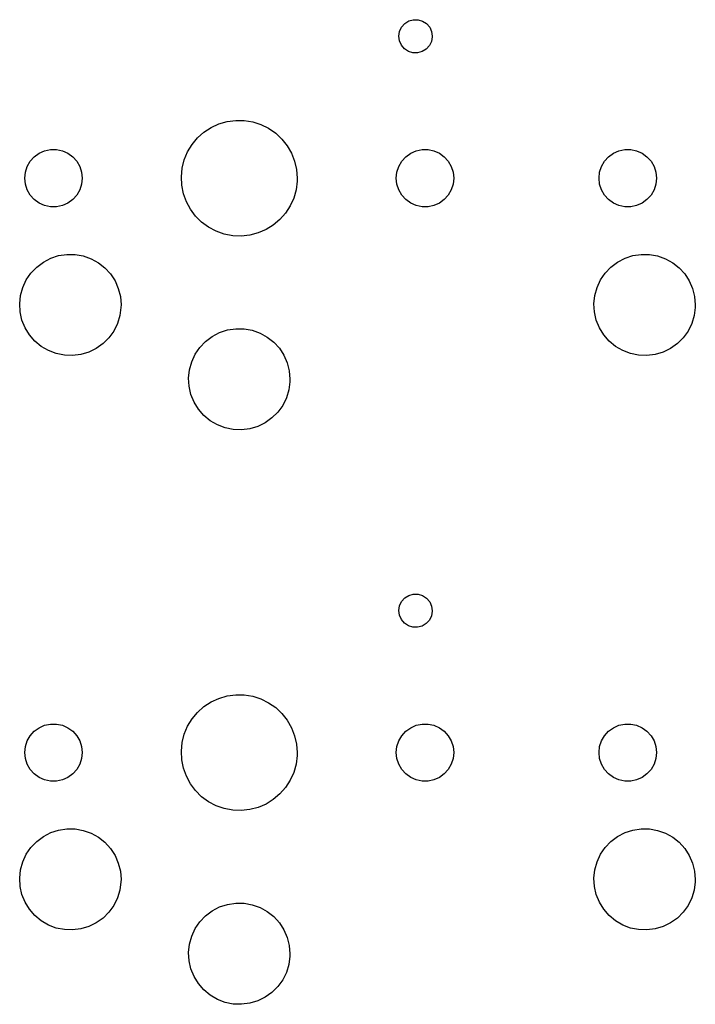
# Model space of a CAD drawing. Extents: x 3.01 to 10.88, y -3.22 to -0.6.
# Tile 11 of 16: x 7.02 to 7.81, y -1.88 to -0.74. Entities that reach past the tile are written whole.
import ezdxf

# ---------------------------------------------------------------- set-up
doc = ezdxf.new("R2010")
doc.units = 0
doc.header["$MEASUREMENT"] = 0
doc.layers.add('BLACK', color=7, linetype='CONTINUOUS')

msp = doc.modelspace()

# ---------------------------------------------------------------- linework, layer by layer
at = {"layer": 'BLACK', "linetype": 'CONTINUOUS'}
for p, q in [((7.4654, -0.74922), (7.46775, -0.744215)), ((7.46775, -0.744215), (7.47141, -0.740071)), ((7.47141, -0.740071), (7.47609, -0.737121)), ((7.47609, -0.737121), (7.48141, -0.735601)), ((7.48141, -0.735601), (7.48693, -0.735635)), ((7.48693, -0.735635), (7.49223, -0.737219)), ((7.49223, -0.737219), (7.49687, -0.740226)), ((7.49687, -0.740226), (7.50048, -0.744415)), ((7.50048, -0.744415), (7.50277, -0.749448)), ((7.46455, -0.754683), (7.4654, -0.74922)), ((7.46527, -0.760165), (7.46455, -0.754683)), ((7.50355, -0.755397), (7.50263, -0.760849)), ((7.50277, -0.749448), (7.50355, -0.754921)), ((7.50355, -0.754921), (7.50355, -0.755397)), ((7.4675, -0.765225), (7.46527, -0.760165)), ((7.47105, -0.769458), (7.4675, -0.765225)), ((7.50022, -0.765825), (7.49651, -0.769924)), ((7.50263, -0.760849), (7.50022, -0.765825)), ((7.47566, -0.772521), (7.47105, -0.769458)), ((7.48093, -0.77417), (7.47566, -0.772521)), ((7.48646, -0.774271), (7.48093, -0.77417)), ((7.4918, -0.772817), (7.48646, -0.774271)), ((7.49651, -0.769924), (7.4918, -0.772817)), ((7.24582, -0.861238), (7.2549, -0.85705)), ((7.2549, -0.85705), (7.26451, -0.85425)), ((7.26451, -0.85425), (7.27442, -0.852901)), ((7.27442, -0.852901), (7.28442, -0.853032)), ((7.28442, -0.853032), (7.2943, -0.85464)), ((7.2943, -0.85464), (7.30383, -0.85769)), ((7.30383, -0.85769), (7.3128, -0.862115)), ((7.22998, -0.873386), (7.23745, -0.866724)), ((7.23745, -0.866724), (7.24582, -0.861238)), ((7.3128, -0.862115), (7.32102, -0.867818)), ((7.32102, -0.867818), (7.32831, -0.874673)), ((7.2184, -0.889631), (7.22359, -0.881078)), ((7.22359, -0.881078), (7.22998, -0.873386)), ((7.32831, -0.874673), (7.3345, -0.88253)), ((7.3345, -0.88253), (7.33946, -0.891216)), ((7.03959, -0.89538), (7.04525, -0.891263)), ((7.04525, -0.891263), (7.05165, -0.888415)), ((7.05165, -0.888415), (7.0585, -0.886959)), ((7.0585, -0.886959), (7.06551, -0.886959)), ((7.06551, -0.886959), (7.07236, -0.888415)), ((7.07236, -0.888415), (7.07875, -0.891263)), ((7.07875, -0.891263), (7.08442, -0.89538)), ((7.21453, -0.898857), (7.2184, -0.889631)), ((7.33946, -0.891216), (7.34309, -0.90054)), ((7.47266, -0.89538), (7.47833, -0.891263)), ((7.47833, -0.891263), (7.48472, -0.888415)), ((7.48472, -0.888415), (7.49157, -0.886959)), ((7.49157, -0.886959), (7.49858, -0.886959)), ((7.49858, -0.886959), (7.50543, -0.888415)), ((7.50543, -0.888415), (7.51183, -0.891263)), ((7.51183, -0.891263), (7.51749, -0.89538)), ((7.70888, -0.89538), (7.71455, -0.891263)), ((7.71455, -0.891263), (7.72094, -0.888415)), ((7.72094, -0.888415), (7.72779, -0.886959)), ((7.72779, -0.886959), (7.7348, -0.886959)), ((7.7348, -0.886959), (7.74165, -0.888415)), ((7.74165, -0.888415), (7.74805, -0.891263)), ((7.74805, -0.891263), (7.75371, -0.89538)), ((7.0314, -0.906649), (7.0349, -0.900584)), ((7.0349, -0.900584), (7.03959, -0.89538)), ((7.08442, -0.89538), (7.08911, -0.900584)), ((7.08911, -0.900584), (7.09261, -0.906649)), ((7.21207, -0.908554), (7.21453, -0.898857)), ((7.34309, -0.90054), (7.3453, -0.910298)), ((7.46447, -0.906649), (7.46797, -0.900584)), ((7.46797, -0.900584), (7.47266, -0.89538)), ((7.51749, -0.89538), (7.52218, -0.900584)), ((7.52218, -0.900584), (7.52568, -0.906649)), ((7.70069, -0.906649), (7.70419, -0.900584)), ((7.70419, -0.900584), (7.70888, -0.89538)), ((7.75371, -0.89538), (7.7584, -0.900584)), ((7.7584, -0.900584), (7.7619, -0.906649)), ((7.0285, -0.920275), (7.02924, -0.91331)), ((7.02924, -0.91331), (7.0314, -0.906649)), ((7.09261, -0.906649), (7.09477, -0.91331)), ((7.09477, -0.91331), (7.0955, -0.920275)), ((7.21106, -0.918508), (7.21207, -0.908554)), ((7.3453, -0.910298), (7.34604, -0.920275)), ((7.46158, -0.920275), (7.46231, -0.91331)), ((7.46231, -0.91331), (7.46447, -0.906649)), ((7.52568, -0.906649), (7.52784, -0.91331)), ((7.52784, -0.91331), (7.52858, -0.920275)), ((7.6978, -0.920275), (7.69853, -0.91331)), ((7.69853, -0.91331), (7.70069, -0.906649)), ((7.7619, -0.906649), (7.76406, -0.91331)), ((7.76406, -0.91331), (7.7648, -0.920275)), ((7.02924, -0.92724), (7.0285, -0.920275)), ((7.0314, -0.933901), (7.02924, -0.92724)), ((7.09477, -0.92724), (7.09261, -0.933901)), ((7.0955, -0.920275), (7.09477, -0.92724)), ((7.21154, -0.928501), (7.21106, -0.918508)), ((7.21349, -0.938314), (7.21154, -0.928501)), ((7.34595, -0.923808), (7.34468, -0.933732)), ((7.34604, -0.920275), (7.34595, -0.923808)), ((7.46231, -0.92724), (7.46158, -0.920275)), ((7.46447, -0.933901), (7.46231, -0.92724)), ((7.52784, -0.92724), (7.52568, -0.933901)), ((7.52858, -0.920275), (7.52784, -0.92724)), ((7.69853, -0.92724), (7.6978, -0.920275)), ((7.70069, -0.933901), (7.69853, -0.92724)), ((7.76406, -0.92724), (7.7619, -0.933901)), ((7.7648, -0.920275), (7.76406, -0.92724)), ((7.0349, -0.939966), (7.0314, -0.933901)), ((7.03959, -0.945171), (7.0349, -0.939966)), ((7.08911, -0.939966), (7.08442, -0.945171)), ((7.09261, -0.933901), (7.08911, -0.939966)), ((7.21688, -0.94773), (7.21349, -0.938314)), ((7.34468, -0.933732), (7.34197, -0.943362)), ((7.46797, -0.939966), (7.46447, -0.933901)), ((7.47266, -0.945171), (7.46797, -0.939966)), ((7.52218, -0.939966), (7.51749, -0.945171)), ((7.52568, -0.933901), (7.52218, -0.939966)), ((7.70419, -0.939966), (7.70069, -0.933901)), ((7.70888, -0.945171), (7.70419, -0.939966)), ((7.7584, -0.939966), (7.75371, -0.945171)), ((7.7619, -0.933901), (7.7584, -0.939966)), ((7.04525, -0.949287), (7.03959, -0.945171)), ((7.05165, -0.952136), (7.04525, -0.949287)), ((7.0585, -0.953592), (7.05165, -0.952136)), ((7.07236, -0.952136), (7.06551, -0.953592)), ((7.07875, -0.949287), (7.07236, -0.952136)), ((7.08442, -0.945171), (7.07875, -0.949287)), ((7.22161, -0.956543), (7.21688, -0.94773)), ((7.34197, -0.943362), (7.33786, -0.952483)), ((7.47833, -0.949287), (7.47266, -0.945171)), ((7.48472, -0.952136), (7.47833, -0.949287)), ((7.49157, -0.953592), (7.48472, -0.952136)), ((7.50543, -0.952136), (7.49858, -0.953592)), ((7.51183, -0.949287), (7.50543, -0.952136)), ((7.51749, -0.945171), (7.51183, -0.949287)), ((7.71455, -0.949287), (7.70888, -0.945171)), ((7.72094, -0.952136), (7.71455, -0.949287)), ((7.72779, -0.953592), (7.72094, -0.952136)), ((7.74165, -0.952136), (7.7348, -0.953592)), ((7.74805, -0.949287), (7.74165, -0.952136)), ((7.75371, -0.945171), (7.74805, -0.949287)), ((7.06551, -0.953592), (7.0585, -0.953592)), ((7.2276, -0.964559), (7.22161, -0.956543)), ((7.33245, -0.960898), (7.32585, -0.96842)), ((7.33786, -0.952483), (7.33245, -0.960898)), ((7.49858, -0.953592), (7.49157, -0.953592)), ((7.7348, -0.953592), (7.72779, -0.953592)), ((7.2347, -0.971603), (7.2276, -0.964559)), ((7.24277, -0.977518), (7.2347, -0.971603)), ((7.31822, -0.974884), (7.30971, -0.980148)), ((7.32585, -0.96842), (7.31822, -0.974884)), ((7.25162, -0.982177), (7.24277, -0.977518)), ((7.26107, -0.985475), (7.25162, -0.982177)), ((7.2709, -0.987341), (7.26107, -0.985475)), ((7.30052, -0.984098), (7.29084, -0.986645)), ((7.30971, -0.980148), (7.30052, -0.984098)), ((7.2809, -0.987734), (7.2709, -0.987341)), ((7.29084, -0.986645), (7.2809, -0.987734)), ((7.068, -1.01047), (7.07757, -1.009)), ((7.07757, -1.009), (7.08725, -1.00912)), ((7.08725, -1.00912), (7.09677, -1.01082)), ((7.73729, -1.01047), (7.74686, -1.009)), ((7.74686, -1.009), (7.75654, -1.00912)), ((7.75654, -1.00912), (7.76607, -1.01082)), ((7.04248, -1.02375), (7.05022, -1.01794)), ((7.05022, -1.01794), (7.0588, -1.01347)), ((7.0588, -1.01347), (7.068, -1.01047)), ((7.09677, -1.01082), (7.1059, -1.01405)), ((7.1059, -1.01405), (7.11437, -1.01872)), ((7.11437, -1.01872), (7.12196, -1.02472)), ((7.71177, -1.02375), (7.71951, -1.01794)), ((7.71951, -1.01794), (7.7281, -1.01347)), ((7.7281, -1.01347), (7.73729, -1.01047)), ((7.76607, -1.01082), (7.77519, -1.01405)), ((7.77519, -1.01405), (7.78366, -1.01872)), ((7.78366, -1.01872), (7.79126, -1.02472)), ((7.03034, -1.03874), (7.0358, -1.03075)), ((7.0358, -1.03075), (7.04248, -1.02375)), ((7.12196, -1.02472), (7.12848, -1.03188)), ((7.12848, -1.03188), (7.13373, -1.04001)), ((7.69963, -1.03874), (7.70509, -1.03075)), ((7.70509, -1.03075), (7.71177, -1.02375)), ((7.79126, -1.02472), (7.79777, -1.03188)), ((7.79777, -1.03188), (7.80303, -1.04001)), ((7.02627, -1.04752), (7.03034, -1.03874)), ((7.13373, -1.04001), (7.13759, -1.04888)), ((7.69556, -1.04752), (7.69963, -1.03874)), ((7.80303, -1.04001), (7.80688, -1.04888)), ((7.02368, -1.05685), (7.02627, -1.04752)), ((7.13759, -1.04888), (7.13995, -1.05827)), ((7.69297, -1.05685), (7.69556, -1.04752)), ((7.80688, -1.04888), (7.80924, -1.05827)), ((7.02265, -1.06647), (7.02368, -1.05685)), ((7.02321, -1.07613), (7.02265, -1.06647)), ((7.13995, -1.05827), (7.14074, -1.06791)), ((7.69194, -1.06647), (7.69297, -1.05685)), ((7.6925, -1.07613), (7.69194, -1.06647)), ((7.80924, -1.05827), (7.81004, -1.06791)), ((7.02534, -1.08557), (7.02321, -1.07613)), ((7.14067, -1.0708), (7.13941, -1.08039)), ((7.14074, -1.06791), (7.14067, -1.0708)), ((7.69463, -1.08557), (7.6925, -1.07613)), ((7.80997, -1.0708), (7.8087, -1.08039)), ((7.81004, -1.06791), (7.80997, -1.0708)), ((7.02898, -1.09454), (7.02534, -1.08557)), ((7.1366, -1.08965), (7.13231, -1.09833)), ((7.13941, -1.08039), (7.1366, -1.08965)), ((7.69827, -1.09454), (7.69463, -1.08557)), ((7.80589, -1.08965), (7.8016, -1.09833)), ((7.8087, -1.08039), (7.80589, -1.08965)), ((7.03403, -1.10279), (7.02898, -1.09454)), ((7.13231, -1.09833), (7.12666, -1.10619)), ((7.24707, -1.10456), (7.25566, -1.10009)), ((7.25566, -1.10009), (7.26485, -1.09708)), ((7.26485, -1.09708), (7.27442, -1.09562)), ((7.27442, -1.09562), (7.2841, -1.09573)), ((7.2841, -1.09573), (7.29363, -1.09743)), ((7.29363, -1.09743), (7.30275, -1.10066)), ((7.30275, -1.10066), (7.31122, -1.10534)), ((7.70333, -1.10279), (7.69827, -1.09454)), ((7.8016, -1.09833), (7.79595, -1.10619)), ((7.04037, -1.11011), (7.03403, -1.10279)), ((7.04782, -1.11629), (7.04037, -1.11011)), ((7.12666, -1.10619), (7.11981, -1.11302)), ((7.23265, -1.11736), (7.23933, -1.11037)), ((7.23933, -1.11037), (7.24707, -1.10456)), ((7.31122, -1.10534), (7.31882, -1.11134)), ((7.31882, -1.11134), (7.32533, -1.11849)), ((7.70966, -1.11011), (7.70333, -1.10279)), ((7.71711, -1.11629), (7.70966, -1.11011)), ((7.79595, -1.10619), (7.7891, -1.11302)), ((7.05617, -1.12117), (7.04782, -1.11629)), ((7.06521, -1.12462), (7.05617, -1.12117)), ((7.10324, -1.1229), (7.09397, -1.12568)), ((7.11193, -1.11864), (7.10324, -1.1229)), ((7.11981, -1.11302), (7.11193, -1.11864)), ((7.22719, -1.12536), (7.23265, -1.11736)), ((7.32533, -1.11849), (7.33059, -1.12662)), ((7.72546, -1.12117), (7.71711, -1.11629)), ((7.7345, -1.12462), (7.72546, -1.12117)), ((7.77253, -1.1229), (7.76326, -1.12568)), ((7.78122, -1.11864), (7.77253, -1.1229)), ((7.7891, -1.11302), (7.78122, -1.11864)), ((7.0747, -1.12655), (7.06521, -1.12462)), ((7.08437, -1.12691), (7.0747, -1.12655)), ((7.09397, -1.12568), (7.08437, -1.12691)), ((7.22053, -1.14346), (7.22312, -1.13414)), ((7.22312, -1.13414), (7.22719, -1.12536)), ((7.33059, -1.12662), (7.33444, -1.1355)), ((7.33444, -1.1355), (7.3368, -1.14488)), ((7.74399, -1.12655), (7.7345, -1.12462)), ((7.75366, -1.12691), (7.74399, -1.12655)), ((7.76326, -1.12568), (7.75366, -1.12691)), ((7.2195, -1.15308), (7.22053, -1.14346)), ((7.3368, -1.14488), (7.33759, -1.15453)), ((7.22006, -1.16275), (7.2195, -1.15308)), ((7.33752, -1.15741), (7.33626, -1.16701)), ((7.33759, -1.15453), (7.33752, -1.15741)), ((7.22219, -1.17219), (7.22006, -1.16275)), ((7.33626, -1.16701), (7.33345, -1.17627)), ((7.22583, -1.18115), (7.22219, -1.17219)), ((7.23088, -1.18941), (7.22583, -1.18115)), ((7.33345, -1.17627), (7.32916, -1.18494)), ((7.23722, -1.19672), (7.23088, -1.18941)), ((7.32351, -1.1928), (7.31666, -1.19963)), ((7.32916, -1.18494), (7.32351, -1.1928)), ((7.24467, -1.2029), (7.23722, -1.19672)), ((7.25302, -1.20778), (7.24467, -1.2029)), ((7.31666, -1.19963), (7.30878, -1.20525)), ((7.26206, -1.21124), (7.25302, -1.20778)), ((7.27155, -1.21317), (7.26206, -1.21124)), ((7.28122, -1.21352), (7.27155, -1.21317)), ((7.29082, -1.21229), (7.28122, -1.21352)), ((7.30009, -1.20951), (7.29082, -1.21229)), ((7.30878, -1.20525), (7.30009, -1.20951)), ((7.46775, -1.41351), (7.47141, -1.40936)), ((7.47141, -1.40936), (7.47609, -1.40641)), ((7.47609, -1.40641), (7.48141, -1.40489)), ((7.48141, -1.40489), (7.48693, -1.40493)), ((7.48693, -1.40493), (7.49223, -1.40651)), ((7.49223, -1.40651), (7.49687, -1.40952)), ((7.49687, -1.40952), (7.50048, -1.41371)), ((7.46455, -1.42397), (7.4654, -1.41851)), ((7.4654, -1.41851), (7.46775, -1.41351)), ((7.50048, -1.41371), (7.50277, -1.41874)), ((7.50277, -1.41874), (7.50355, -1.42421)), ((7.46527, -1.42946), (7.46455, -1.42397)), ((7.4675, -1.43452), (7.46527, -1.42946)), ((7.50263, -1.43014), (7.50022, -1.43512)), ((7.50355, -1.42469), (7.50263, -1.43014)), ((7.50355, -1.42421), (7.50355, -1.42469)), ((7.47105, -1.43875), (7.4675, -1.43452)), ((7.47566, -1.44181), (7.47105, -1.43875)), ((7.48093, -1.44346), (7.47566, -1.44181)), ((7.48646, -1.44356), (7.48093, -1.44346)), ((7.4918, -1.44211), (7.48646, -1.44356)), ((7.49651, -1.43922), (7.4918, -1.44211)), ((7.50022, -1.43512), (7.49651, -1.43922)), ((7.2549, -1.52634), (7.26451, -1.52354)), ((7.26451, -1.52354), (7.27442, -1.52219)), ((7.27442, -1.52219), (7.28442, -1.52232)), ((7.28442, -1.52232), (7.2943, -1.52393)), ((7.2943, -1.52393), (7.30383, -1.52698)), ((7.22998, -1.54268), (7.23745, -1.53601)), ((7.23745, -1.53601), (7.24582, -1.53053)), ((7.24582, -1.53053), (7.2549, -1.52634)), ((7.30383, -1.52698), (7.3128, -1.53141)), ((7.3128, -1.53141), (7.32102, -1.53711)), ((7.32102, -1.53711), (7.32831, -1.54396)), ((7.22359, -1.55037), (7.22998, -1.54268)), ((7.32831, -1.54396), (7.3345, -1.55182)), ((7.04525, -1.56055), (7.05165, -1.55771)), ((7.05165, -1.55771), (7.0585, -1.55625)), ((7.0585, -1.55625), (7.06551, -1.55625)), ((7.06551, -1.55625), (7.07236, -1.55771)), ((7.07236, -1.55771), (7.07875, -1.56055)), ((7.21453, -1.56815), (7.2184, -1.55892)), ((7.2184, -1.55892), (7.22359, -1.55037)), ((7.3345, -1.55182), (7.33946, -1.56051)), ((7.47833, -1.56055), (7.48472, -1.55771)), ((7.48472, -1.55771), (7.49157, -1.55625)), ((7.49157, -1.55625), (7.49858, -1.55625)), ((7.49858, -1.55625), (7.50543, -1.55771)), ((7.50543, -1.55771), (7.51183, -1.56055)), ((7.71455, -1.56055), (7.72094, -1.55771)), ((7.72094, -1.55771), (7.72779, -1.55625)), ((7.72779, -1.55625), (7.7348, -1.55625)), ((7.7348, -1.55625), (7.74165, -1.55771)), ((7.74165, -1.55771), (7.74805, -1.56055)), ((7.0314, -1.57594), (7.0349, -1.56988)), ((7.0349, -1.56988), (7.03959, -1.56467)), ((7.03959, -1.56467), (7.04525, -1.56055)), ((7.07875, -1.56055), (7.08442, -1.56467)), ((7.08442, -1.56467), (7.08911, -1.56988)), ((7.08911, -1.56988), (7.09261, -1.57594)), ((7.21207, -1.57784), (7.21453, -1.56815)), ((7.33946, -1.56051), (7.34309, -1.56983)), ((7.34309, -1.56983), (7.3453, -1.57959)), ((7.46447, -1.57594), (7.46797, -1.56988)), ((7.46797, -1.56988), (7.47266, -1.56467)), ((7.47266, -1.56467), (7.47833, -1.56055)), ((7.51183, -1.56055), (7.51749, -1.56467)), ((7.51749, -1.56467), (7.52218, -1.56988)), ((7.52218, -1.56988), (7.52568, -1.57594)), ((7.70069, -1.57594), (7.70419, -1.56988)), ((7.70419, -1.56988), (7.70888, -1.56467)), ((7.70888, -1.56467), (7.71455, -1.56055)), ((7.74805, -1.56055), (7.75371, -1.56467)), ((7.75371, -1.56467), (7.7584, -1.56988)), ((7.7584, -1.56988), (7.7619, -1.57594)), ((7.0285, -1.58957), (7.02924, -1.5826)), ((7.02924, -1.5826), (7.0314, -1.57594)), ((7.09261, -1.57594), (7.09477, -1.5826)), ((7.09477, -1.5826), (7.0955, -1.58957)), ((7.21106, -1.5878), (7.21207, -1.57784)), ((7.3453, -1.57959), (7.34604, -1.58957)), ((7.46158, -1.58957), (7.46231, -1.5826)), ((7.46231, -1.5826), (7.46447, -1.57594)), ((7.52568, -1.57594), (7.52784, -1.5826)), ((7.52784, -1.5826), (7.52858, -1.58957)), ((7.6978, -1.58957), (7.69853, -1.5826)), ((7.69853, -1.5826), (7.70069, -1.57594)), ((7.7619, -1.57594), (7.76406, -1.5826)), ((7.76406, -1.5826), (7.7648, -1.58957)), ((7.02924, -1.59653), (7.0285, -1.58957)), ((7.0955, -1.58957), (7.09477, -1.59653)), ((7.21154, -1.59779), (7.21106, -1.5878)), ((7.34595, -1.5931), (7.34468, -1.60302)), ((7.34604, -1.58957), (7.34595, -1.5931)), ((7.46231, -1.59653), (7.46158, -1.58957)), ((7.52858, -1.58957), (7.52784, -1.59653)), ((7.69853, -1.59653), (7.6978, -1.58957)), ((7.7648, -1.58957), (7.76406, -1.59653)), ((7.0314, -1.60319), (7.02924, -1.59653)), ((7.0349, -1.60926), (7.0314, -1.60319)), ((7.09261, -1.60319), (7.08911, -1.60926)), ((7.09477, -1.59653), (7.09261, -1.60319)), ((7.21349, -1.6076), (7.21154, -1.59779)), ((7.34468, -1.60302), (7.34197, -1.61265)), ((7.46447, -1.60319), (7.46231, -1.59653)), ((7.46797, -1.60926), (7.46447, -1.60319)), ((7.52568, -1.60319), (7.52218, -1.60926)), ((7.52784, -1.59653), (7.52568, -1.60319)), ((7.70069, -1.60319), (7.69853, -1.59653)), ((7.70419, -1.60926), (7.70069, -1.60319)), ((7.7619, -1.60319), (7.7584, -1.60926)), ((7.76406, -1.59653), (7.7619, -1.60319)), ((7.03959, -1.61446), (7.0349, -1.60926)), ((7.04525, -1.61858), (7.03959, -1.61446)), ((7.08442, -1.61446), (7.07875, -1.61858)), ((7.08911, -1.60926), (7.08442, -1.61446)), ((7.21688, -1.61702), (7.21349, -1.6076)), ((7.22161, -1.62583), (7.21688, -1.61702)), ((7.34197, -1.61265), (7.33786, -1.62177)), ((7.47266, -1.61446), (7.46797, -1.60926)), ((7.47833, -1.61858), (7.47266, -1.61446)), ((7.51749, -1.61446), (7.51183, -1.61858)), ((7.52218, -1.60926), (7.51749, -1.61446)), ((7.70888, -1.61446), (7.70419, -1.60926)), ((7.71455, -1.61858), (7.70888, -1.61446)), ((7.75371, -1.61446), (7.74805, -1.61858)), ((7.7584, -1.60926), (7.75371, -1.61446)), ((7.05165, -1.62143), (7.04525, -1.61858)), ((7.0585, -1.62288), (7.05165, -1.62143)), ((7.06551, -1.62288), (7.0585, -1.62288)), ((7.07236, -1.62143), (7.06551, -1.62288)), ((7.07875, -1.61858), (7.07236, -1.62143)), ((7.2276, -1.63385), (7.22161, -1.62583)), ((7.33786, -1.62177), (7.33245, -1.63019)), ((7.48472, -1.62143), (7.47833, -1.61858)), ((7.49157, -1.62288), (7.48472, -1.62143)), ((7.49858, -1.62288), (7.49157, -1.62288)), ((7.50543, -1.62143), (7.49858, -1.62288)), ((7.51183, -1.61858), (7.50543, -1.62143)), ((7.72094, -1.62143), (7.71455, -1.61858)), ((7.72779, -1.62288), (7.72094, -1.62143)), ((7.7348, -1.62288), (7.72779, -1.62288)), ((7.74165, -1.62143), (7.7348, -1.62288)), ((7.74805, -1.61858), (7.74165, -1.62143)), ((7.2347, -1.64089), (7.2276, -1.63385)), ((7.32585, -1.63771), (7.31822, -1.64417)), ((7.33245, -1.63019), (7.32585, -1.63771)), ((7.24277, -1.64681), (7.2347, -1.64089)), ((7.25162, -1.65147), (7.24277, -1.64681)), ((7.26107, -1.65477), (7.25162, -1.65147)), ((7.30971, -1.64944), (7.30052, -1.65339)), ((7.31822, -1.64417), (7.30971, -1.64944)), ((7.2709, -1.65663), (7.26107, -1.65477)), ((7.2809, -1.65703), (7.2709, -1.65663)), ((7.29084, -1.65594), (7.2809, -1.65703)), ((7.30052, -1.65339), (7.29084, -1.65594)), ((7.05022, -1.68723), (7.0588, -1.68276)), ((7.0588, -1.68276), (7.068, -1.67976)), ((7.068, -1.67976), (7.07757, -1.67829)), ((7.07757, -1.67829), (7.08725, -1.67841)), ((7.08725, -1.67841), (7.09677, -1.68011)), ((7.09677, -1.68011), (7.1059, -1.68334)), ((7.1059, -1.68334), (7.11437, -1.68802)), ((7.71951, -1.68723), (7.7281, -1.68276)), ((7.7281, -1.68276), (7.73729, -1.67976)), ((7.73729, -1.67976), (7.74686, -1.67829)), ((7.74686, -1.67829), (7.75654, -1.67841)), ((7.75654, -1.67841), (7.76607, -1.68011)), ((7.76607, -1.68011), (7.77519, -1.68334)), ((7.77519, -1.68334), (7.78366, -1.68802)), ((7.0358, -1.70004), (7.04248, -1.69304)), ((7.04248, -1.69304), (7.05022, -1.68723)), ((7.11437, -1.68802), (7.12196, -1.69401)), ((7.12196, -1.69401), (7.12848, -1.70117)), ((7.70509, -1.70004), (7.71177, -1.69304)), ((7.71177, -1.69304), (7.71951, -1.68723)), ((7.78366, -1.68802), (7.79126, -1.69401)), ((7.79126, -1.69401), (7.79777, -1.70117)), ((7.02627, -1.71681), (7.03034, -1.70803)), ((7.03034, -1.70803), (7.0358, -1.70004)), ((7.12848, -1.70117), (7.13373, -1.7093)), ((7.13373, -1.7093), (7.13759, -1.71817)), ((7.69556, -1.71681), (7.69963, -1.70803)), ((7.69963, -1.70803), (7.70509, -1.70004)), ((7.79777, -1.70117), (7.80303, -1.7093)), ((7.80303, -1.7093), (7.80688, -1.71817)), ((7.02368, -1.72614), (7.02627, -1.71681)), ((7.13759, -1.71817), (7.13995, -1.72756)), ((7.69297, -1.72614), (7.69556, -1.71681)), ((7.80688, -1.71817), (7.80924, -1.72756)), ((7.02265, -1.73576), (7.02368, -1.72614)), ((7.13995, -1.72756), (7.14074, -1.7372)), ((7.69194, -1.73576), (7.69297, -1.72614)), ((7.80924, -1.72756), (7.81004, -1.7372)), ((7.02321, -1.74542), (7.02265, -1.73576)), ((7.14067, -1.74009), (7.13941, -1.74968)), ((7.14074, -1.7372), (7.14067, -1.74009)), ((7.6925, -1.74542), (7.69194, -1.73576)), ((7.80997, -1.74009), (7.8087, -1.74968)), ((7.81004, -1.7372), (7.80997, -1.74009)), ((7.02534, -1.75486), (7.02321, -1.74542)), ((7.02898, -1.76383), (7.02534, -1.75486)), ((7.13941, -1.74968), (7.1366, -1.75894)), ((7.69463, -1.75486), (7.6925, -1.74542)), ((7.69827, -1.76383), (7.69463, -1.75486)), ((7.8087, -1.74968), (7.80589, -1.75894)), ((7.03403, -1.77208), (7.02898, -1.76383)), ((7.1366, -1.75894), (7.13231, -1.76762)), ((7.25566, -1.76938), (7.26485, -1.76637)), ((7.26485, -1.76637), (7.27442, -1.76491)), ((7.27442, -1.76491), (7.2841, -1.76503)), ((7.2841, -1.76503), (7.29363, -1.76672)), ((7.70333, -1.77208), (7.69827, -1.76383)), ((7.80589, -1.75894), (7.8016, -1.76762)), ((7.04037, -1.7794), (7.03403, -1.77208)), ((7.12666, -1.77548), (7.11981, -1.78231)), ((7.13231, -1.76762), (7.12666, -1.77548)), ((7.23933, -1.77966), (7.24707, -1.77385)), ((7.24707, -1.77385), (7.25566, -1.76938)), ((7.29363, -1.76672), (7.30275, -1.76995)), ((7.30275, -1.76995), (7.31122, -1.77463)), ((7.31122, -1.77463), (7.31882, -1.78063)), ((7.70966, -1.7794), (7.70333, -1.77208)), ((7.79595, -1.77548), (7.7891, -1.78231)), ((7.8016, -1.76762), (7.79595, -1.77548)), ((7.04782, -1.78558), (7.04037, -1.7794)), ((7.05617, -1.79046), (7.04782, -1.78558)), ((7.11193, -1.78793), (7.10324, -1.79219)), ((7.11981, -1.78231), (7.11193, -1.78793)), ((7.22719, -1.79465), (7.23265, -1.78665)), ((7.23265, -1.78665), (7.23933, -1.77966)), ((7.31882, -1.78063), (7.32533, -1.78779)), ((7.32533, -1.78779), (7.33059, -1.79591)), ((7.71711, -1.78558), (7.70966, -1.7794)), ((7.72546, -1.79046), (7.71711, -1.78558)), ((7.78122, -1.78793), (7.77253, -1.79219)), ((7.7891, -1.78231), (7.78122, -1.78793)), ((7.06521, -1.79391), (7.05617, -1.79046)), ((7.0747, -1.79584), (7.06521, -1.79391)), ((7.08437, -1.7962), (7.0747, -1.79584)), ((7.09397, -1.79497), (7.08437, -1.7962)), ((7.10324, -1.79219), (7.09397, -1.79497)), ((7.22312, -1.80343), (7.22719, -1.79465)), ((7.33059, -1.79591), (7.33444, -1.80479)), ((7.7345, -1.79391), (7.72546, -1.79046)), ((7.74399, -1.79584), (7.7345, -1.79391)), ((7.75366, -1.7962), (7.74399, -1.79584)), ((7.76326, -1.79497), (7.75366, -1.7962)), ((7.77253, -1.79219), (7.76326, -1.79497)), ((7.22053, -1.81275), (7.22312, -1.80343)), ((7.33444, -1.80479), (7.3368, -1.81417)), ((7.2195, -1.82238), (7.22053, -1.81275)), ((7.22006, -1.83204), (7.2195, -1.82238)), ((7.3368, -1.81417), (7.33759, -1.82382)), ((7.33759, -1.82382), (7.33752, -1.8267)), ((7.22219, -1.84148), (7.22006, -1.83204)), ((7.33752, -1.8267), (7.33626, -1.8363)), ((7.22583, -1.85044), (7.22219, -1.84148)), ((7.33345, -1.84556), (7.32916, -1.85423)), ((7.33626, -1.8363), (7.33345, -1.84556)), ((7.23088, -1.8587), (7.22583, -1.85044)), ((7.32916, -1.85423), (7.32351, -1.86209)), ((7.23722, -1.86601), (7.23088, -1.8587)), ((7.24467, -1.87219), (7.23722, -1.86601)), ((7.31666, -1.86892), (7.30878, -1.87454)), ((7.32351, -1.86209), (7.31666, -1.86892)), ((7.25302, -1.87708), (7.24467, -1.87219)), ((7.26206, -1.88053), (7.25302, -1.87708)), ((7.27155, -1.88246), (7.26206, -1.88053)), ((7.30009, -1.8788), (7.29082, -1.88158)), ((7.30878, -1.87454), (7.30009, -1.8788)), ((7.28122, -1.88281), (7.27155, -1.88246)), ((7.29082, -1.88158), (7.28122, -1.88281))]:
    msp.add_line(p, q, dxfattribs=at)

doc.saveas('drawing.dxf')
